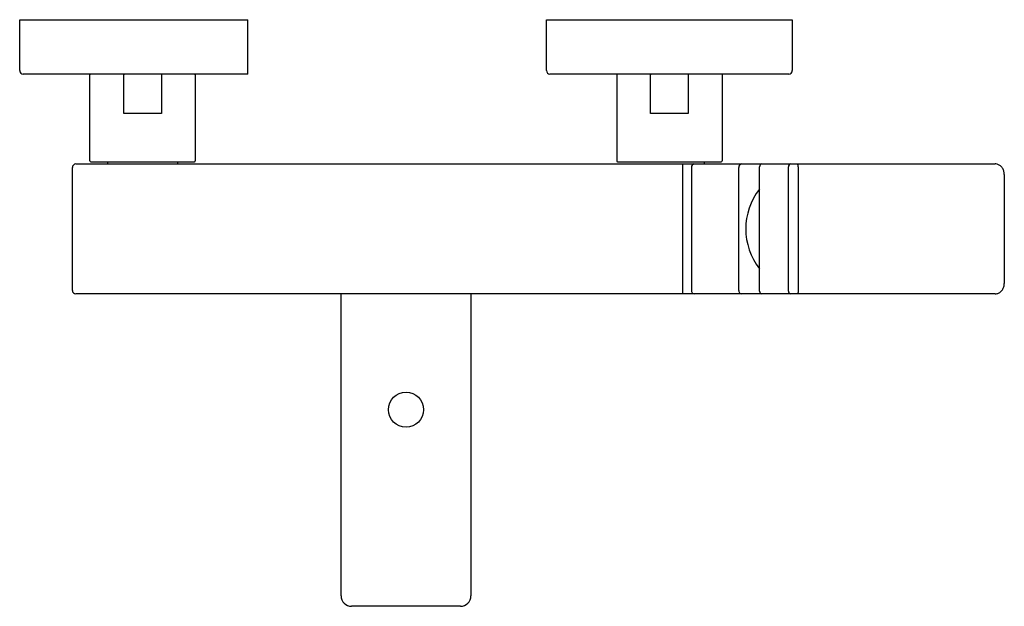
# Model space of a CAD drawing. Header units: millimetres. Extents: x 3961.328 to 3961.608, y 1900.424 to 1900.591.
import ezdxf

# ---------------------------------------------------------------- set-up
doc = ezdxf.new("R2010")
doc.units = ezdxf.units.MM
doc.layers.add('SANINDUSA', color=3, linetype='Continuous')

msp = doc.modelspace()

# ---------------------------------------------------------------- linework, layer by layer
at = {"layer": 'SANINDUSA'}
for p, q in [((3961.328100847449, 1900.576525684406), (3961.328100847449, 1900.591025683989)), ((3961.328100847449, 1900.591025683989), (3961.333100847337, 1900.591025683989)), ((3961.333100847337, 1900.591025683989), (3961.393100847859, 1900.591025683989)), ((3961.393100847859, 1900.575525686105), (3961.393100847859, 1900.591025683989)), ((3961.478100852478, 1900.576525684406), (3961.478100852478, 1900.591025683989)), ((3961.478100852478, 1900.591025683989), (3961.48310084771, 1900.591025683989)), ((3961.48310084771, 1900.591025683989), (3961.543100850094, 1900.591025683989)), ((3961.543100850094, 1900.591025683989), (3961.548100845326, 1900.591025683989)), ((3961.548100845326, 1900.591025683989), (3961.548100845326, 1900.576525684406)), ((3961.333100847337, 1900.575525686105), (3961.329100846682, 1900.575525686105)), ((3961.393100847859, 1900.575525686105), (3961.333100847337, 1900.575525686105)), ((3961.48310084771, 1900.575525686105), (3961.479100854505, 1900.575525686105)), ((3961.543100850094, 1900.575525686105), (3961.48310084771, 1900.575525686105)), ((3961.547100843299, 1900.575525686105), (3961.543100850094, 1900.575525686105)), ((3961.348100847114, 1900.55077568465), (3961.348100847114, 1900.57527568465)), ((3961.357715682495, 1900.564275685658), (3961.357715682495, 1900.575275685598)), ((3961.368486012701, 1900.575275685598), (3961.368486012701, 1900.564275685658)), ((3961.378100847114, 1900.57527568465), (3961.378100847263, 1900.550775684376)), ((3961.498100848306, 1900.575275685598), (3961.498100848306, 1900.550775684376)), ((3961.507715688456, 1900.564275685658), (3961.507715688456, 1900.575275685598)), ((3961.518486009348, 1900.575275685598), (3961.518486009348, 1900.564275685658)), ((3961.528100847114, 1900.57527568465), (3961.528100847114, 1900.55077568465)), ((3961.368486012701, 1900.564275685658), (3961.357715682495, 1900.564275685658)), ((3961.518486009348, 1900.564275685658), (3961.507715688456, 1900.564275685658)), ((3961.343100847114, 1900.513925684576), (3961.343100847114, 1900.548925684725)), ((3961.344100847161, 1900.549925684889), (3961.516908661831, 1900.549925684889)), ((3961.516908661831, 1900.548925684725), (3961.516908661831, 1900.549925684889)), ((3961.516908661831, 1900.549925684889), (3961.520185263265, 1900.549925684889)), ((3961.516908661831, 1900.513925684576), (3961.516908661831, 1900.548925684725)), ((3961.519366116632, 1900.548925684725), (3961.519366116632, 1900.513925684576)), ((3961.520185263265, 1900.549925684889), (3961.533668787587, 1900.549925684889)), ((3961.532849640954, 1900.513925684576), (3961.532849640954, 1900.548925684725)), ((3961.533668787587, 1900.549925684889), (3961.539214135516, 1900.549925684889)), ((3961.538772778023, 1900.513725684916), (3961.538772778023, 1900.549125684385)), ((3961.539214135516, 1900.549925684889), (3961.547672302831, 1900.549925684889)), ((3961.547016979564, 1900.513725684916), (3961.547016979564, 1900.549125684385)), ((3961.547672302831, 1900.549925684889), (3961.549343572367, 1900.549925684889)), ((3961.549343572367, 1900.549925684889), (3961.605865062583, 1900.549925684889)), ((3961.549802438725, 1900.549125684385), (3961.549802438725, 1900.513725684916)), ((3961.608467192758, 1900.546925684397), (3961.608467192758, 1900.515925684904)), ((3961.516908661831, 1900.512925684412), (3961.516908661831, 1900.513925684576)), ((3961.516908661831, 1900.512925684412), (3961.344100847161, 1900.512925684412)), ((3961.419600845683, 1900.426925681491), (3961.419600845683, 1900.512925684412)), ((3961.45660084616, 1900.512925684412), (3961.45660084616, 1900.426925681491)), ((3961.520185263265, 1900.512925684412), (3961.516908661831, 1900.512925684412)), ((3961.533668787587, 1900.512925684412), (3961.520185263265, 1900.512925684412)), ((3961.539214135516, 1900.512925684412), (3961.533668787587, 1900.512925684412)), ((3961.547672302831, 1900.512925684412), (3961.539214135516, 1900.512925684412)), ((3961.549343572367, 1900.512925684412), (3961.547672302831, 1900.512925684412)), ((3961.605865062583, 1900.512925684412), (3961.549343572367, 1900.512925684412)), ((3961.453600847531, 1900.423925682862), (3961.422600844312, 1900.423925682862))]:
    msp.add_line(p, q, dxfattribs=at)
at = {"layer": 'SANINDUSA', "flags": 128}
for points in [[(3961.549802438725, 1900.549125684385), (3961.549793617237, 1900.549281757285), (3961.549767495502, 1900.549431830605), (3961.549725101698, 1900.54957014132), (3961.549668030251, 1900.549691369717), (3961.549598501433, 1900.549790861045), (3961.54951916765, 1900.549864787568), (3961.549433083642, 1900.549910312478), (3961.549343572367, 1900.549925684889)], [(3961.549802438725, 1900.513725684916), (3961.549793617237, 1900.513569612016), (3961.549767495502, 1900.513419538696), (3961.549725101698, 1900.513281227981), (3961.549668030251, 1900.513159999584), (3961.549598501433, 1900.513060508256), (3961.54951916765, 1900.512986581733), (3961.549433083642, 1900.512941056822), (3961.549343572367, 1900.512925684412)]]:
    msp.add_lwpolyline(points, dxfattribs=at)
at = {"layer": 'SANINDUSA'}
msp.add_circle((3961.438100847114, 1900.47992568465), 0.005000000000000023, dxfattribs=at)
for centre, radius, start, end in [((3961.329100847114, 1900.576525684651), 0.001000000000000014, 180, 270), ((3961.348350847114, 1900.57527568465), 0.0002499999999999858, 90, 180), ((3961.377850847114, 1900.57527568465), 0.0002500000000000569, 0, 90), ((3961.479100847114, 1900.576525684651), 0.0009999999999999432, 180, 270), ((3961.547100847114, 1900.576525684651), 0.0009999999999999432, 270, 0), ((3961.348350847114, 1900.55077568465), 0.0002500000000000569, 180, 270), ((3961.377850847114, 1900.55077568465), 0.0002500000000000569, 270, 0), ((3961.498350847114, 1900.55077568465), 0.0002500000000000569, 180, 270), ((3961.527850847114, 1900.55077568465), 0.0002500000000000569, 270, 0), ((3961.344100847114, 1900.548925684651), 0.001000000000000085, 90, 180), ((3961.353300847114, 1900.550125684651), 0.0002000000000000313, 180, 270), ((3961.372900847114, 1900.550125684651), 0.0002000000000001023, 270, 0), ((3961.520285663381, 1900.549007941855), 0.0009232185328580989, 96.24326985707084, 185.111730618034), ((3961.522900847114, 1900.550125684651), 0.0002000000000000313, 270, 0), ((3961.533769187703, 1900.549007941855), 0.000923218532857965, 96.24326985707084, 185.111730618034), ((3961.547752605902, 1900.549191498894), 0.0007385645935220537, 96.24202831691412, 185.1124873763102), ((3961.553259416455, 1900.53142568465), 0.01840837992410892, 141.9022173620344, 218.0977826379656), ((3961.344100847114, 1900.513925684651), 0.001000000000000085, 180, 270), ((3961.520285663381, 1900.513843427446), 0.0009232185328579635, 174.888269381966, 263.7567301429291), ((3961.533769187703, 1900.513843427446), 0.000923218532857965, 174.888269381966, 263.7567301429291), ((3961.547752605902, 1900.513659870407), 0.0007385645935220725, 174.8875126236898, 263.7579716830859), ((3961.422600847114, 1900.426925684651), 0.003000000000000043, 180, 270), ((3961.453600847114, 1900.426925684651), 0.002999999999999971, 270, 0)]:
    msp.add_arc(centre, radius, start, end, dxfattribs=at)
for centre, major_axis, ratio, start_param, end_param in [((3961.539214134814, 1900.549125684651), (0, 0.000799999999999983), 0.5516889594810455, 0, 1.570796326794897), ((3961.539214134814, 1900.513725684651), (0, 0.000800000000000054), 0.5516889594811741, 1.570796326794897, 3.14159265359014)]:
    msp.add_ellipse(centre, major_axis=major_axis, ratio=ratio, start_param=start_param, end_param=end_param, dxfattribs=at)
for points, knots in [([(3961.357762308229, 1900.575525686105), (3961.357758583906, 1900.575524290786), (3961.357751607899, 1900.575521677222), (3961.35774029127, 1900.575498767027), (3961.357730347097, 1900.575462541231), (3961.35772323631, 1900.575414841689), (3961.357717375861, 1900.57535660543), (3961.357716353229, 1900.575307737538), (3961.357715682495, 1900.575275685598)], [0, 0, 0, 0, 0.1548226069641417, 0.2899973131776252, 0.5006642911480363, 0.6313058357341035, 0.7581773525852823, 0.9999999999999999, 0.9999999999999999, 0.9999999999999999, 0.9999999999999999]), ([(3961.368439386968, 1900.575525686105), (3961.368443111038, 1900.575524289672), (3961.36845008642, 1900.575521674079), (3961.368461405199, 1900.575498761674), (3961.368471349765, 1900.575462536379), (3961.368478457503, 1900.575414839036), (3961.368484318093, 1900.575356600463), (3961.368485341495, 1900.575307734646), (3961.368486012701, 1900.575275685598)], [0, 0, 0, 0, 0.1548446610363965, 0.2900322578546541, 0.5006632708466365, 0.6313179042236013, 0.7581968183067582, 1, 1, 1, 1]), ([(3961.507762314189, 1900.575525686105), (3961.507758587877, 1900.575524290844), (3961.507751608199, 1900.575521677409), (3961.507740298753, 1900.575498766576), (3961.507730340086, 1900.575462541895), (3961.507723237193, 1900.575414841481), (3961.507717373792, 1900.575356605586), (3961.507716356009, 1900.575307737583), (3961.507715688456, 1900.575275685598)], [0, 0, 0, 0, 0.1548239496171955, 0.2899975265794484, 0.5006668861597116, 0.6313072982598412, 0.7581785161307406, 1, 1, 1, 1]), ([(3961.518439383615, 1900.575525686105), (3961.518443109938, 1900.57552428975), (3961.518450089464, 1900.575521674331), (3961.518461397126, 1900.575498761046), (3961.518471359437, 1900.575462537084), (3961.518478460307, 1900.575414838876), (3961.518484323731, 1900.575356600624), (3961.518485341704, 1900.575307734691), (3961.518486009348, 1900.575275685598)], [0, 0, 0, 0, 0.154845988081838, 0.2900316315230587, 0.5006657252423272, 0.6313194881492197, 0.758198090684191, 1, 1, 1, 1]), ([(3961.348350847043, 1900.55052568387), (3961.348398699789, 1900.55052568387), (3961.348497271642, 1900.55052568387), (3961.349317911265, 1900.55052568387), (3961.350678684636, 1900.55052568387), (3961.352597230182, 1900.55052568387), (3961.354955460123, 1900.55052568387), (3961.357599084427, 1900.55052568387), (3961.360348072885, 1900.55052568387), (3961.363100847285, 1900.55052568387), (3961.36585362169, 1900.55052568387), (3961.368602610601, 1900.55052568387), (3961.371246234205, 1900.55052568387), (3961.373604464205, 1900.55052568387), (3961.375523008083, 1900.55052568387), (3961.376883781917, 1900.55052568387), (3961.377704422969, 1900.55052568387), (3961.377802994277, 1900.55052568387), (3961.377850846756, 1900.55052568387)], [0, 0, 0, 0, 0.05825801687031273, 0.1200056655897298, 0.1843204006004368, 0.2499999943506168, 0.3156795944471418, 0.3799943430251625, 0.4417419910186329, 0.499999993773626, 0.5582580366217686, 0.6200056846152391, 0.6843204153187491, 0.7500000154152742, 0.8156795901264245, 0.8799943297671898, 0.9417419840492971, 1, 1, 1, 1]), ([(3961.498350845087, 1900.55052568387), (3961.498398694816, 1900.55052568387), (3961.498497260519, 1900.55052568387), (3961.499317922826, 1900.55052568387), (3961.500678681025, 1900.55052568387), (3961.502597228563, 1900.55052568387), (3961.504955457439, 1900.55052568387), (3961.507599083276, 1900.55052568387), (3961.510348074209, 1900.55052568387), (3961.513100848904, 1900.55052568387), (3961.515853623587, 1900.55052568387), (3961.518602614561, 1900.55052568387), (3961.521246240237, 1900.55052568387), (3961.523604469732, 1900.55052568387), (3961.525523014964, 1900.55052568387), (3961.52688378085, 1900.55052568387), (3961.527704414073, 1900.55052568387), (3961.52780299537, 1900.55052568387), (3961.527850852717, 1900.55052568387)], [0, 0, 0, 0, 0.05825800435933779, 0.1200057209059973, 0.184320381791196, 0.2499999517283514, 0.3156795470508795, 0.3799942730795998, 0.4417420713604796, 0.5000000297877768, 0.5582579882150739, 0.6200057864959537, 0.6843205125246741, 0.7500001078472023, 0.8156796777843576, 0.8799943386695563, 0.9417419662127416, 1, 1, 1, 1]), ([(3961.608467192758, 1900.546925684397), (3961.608458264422, 1900.547111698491), (3961.608433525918, 1900.547627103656), (3961.60816747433, 1900.548440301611), (3961.607611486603, 1900.549233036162), (3961.606865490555, 1900.54975399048), (3961.606244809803, 1900.549916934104), (3961.605920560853, 1900.549924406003), (3961.605865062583, 1900.549925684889)], [0, 0, 0, 0, 0.1210617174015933, 0.3354360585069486, 0.5521908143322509, 0.7679973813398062, 0.9602905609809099, 1, 1, 1, 1]), ([(3961.605865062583, 1900.512925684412), (3961.606045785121, 1900.512938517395), (3961.606506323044, 1900.512971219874), (3961.607202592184, 1900.513293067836), (3961.607848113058, 1900.513900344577), (3961.608295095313, 1900.514715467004), (3961.608455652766, 1900.515430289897), (3961.608465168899, 1900.515838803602), (3961.608467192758, 1900.515925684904)], [0, 0, 0, 0, 0.129049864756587, 0.328859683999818, 0.5292446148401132, 0.733955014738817, 0.943418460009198, 0.9999999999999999, 0.9999999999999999, 0.9999999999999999, 0.9999999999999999])]:
    msp.add_open_spline(points, degree=3, knots=knots, dxfattribs=at)
for points in [[(3961.35310084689, 1900.55052568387), (3961.35310084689, 1900.550125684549)], [(3961.373100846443, 1900.550125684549), (3961.373100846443, 1900.55052568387)], [(3961.523100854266, 1900.550125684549), (3961.523100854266, 1900.55052568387)]]:
    msp.add_open_spline(points, degree=1, dxfattribs=at)

doc.saveas('drawing.dxf')
